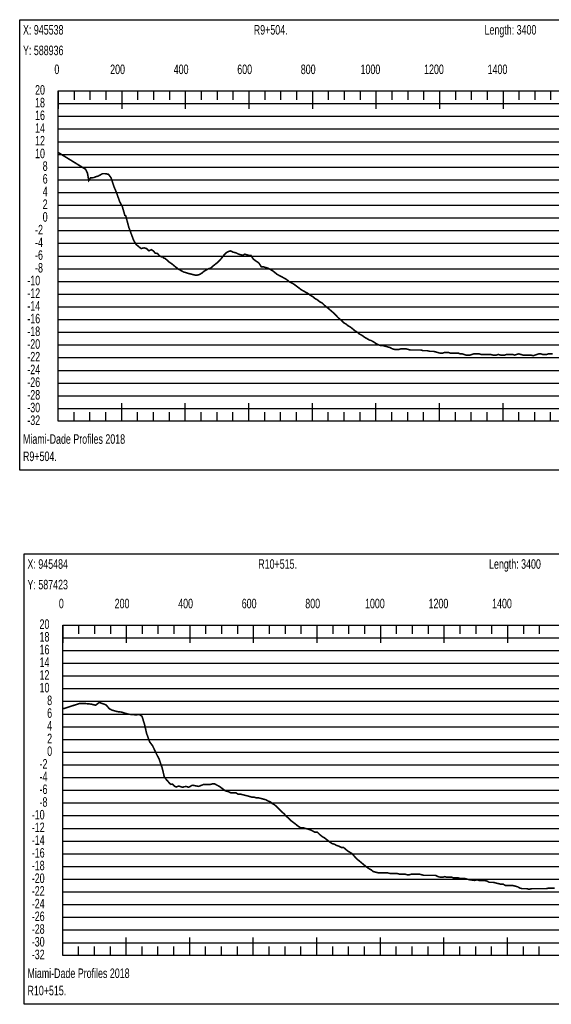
# Model space of a CAD drawing. Header units: inches. Extents: x 471865 to 538526, y 1054316 to 1102451.
# Tile 48 of 131: x 471953 to 473626, y 1085612 to 1088712. Entities that reach past the tile are written whole.
import ezdxf

# ---------------------------------------------------------------- set-up
doc = ezdxf.new("R2010")
doc.units = ezdxf.units.IN
doc.header["$MEASUREMENT"] = 0
for name, color, linetype in [('LABELS', 7, 'Continuous'), ('X_Gr1', 7, 'Continuous'), ('XSECTION', 7, 'Continuous')]:
    doc.layers.add(name, color=color, linetype=linetype)
doc.styles.get("Standard").update_dxf_attribs({"font": 'arial.ttf'})

msp = doc.modelspace()

# ---------------------------------------------------------------- linework, layer by layer
at = {"layer": 'X_Gr1', "color": 6, "linetype": 'Continuous', "lineweight": 18, "true_color": 0xff00ff, "transparency": 33554687, "const_width": 5}
for points in [[(472073.7, 1088293.5), (472073.7, 1088293.5), (472160.1, 1088240.5), (472165.8, 1088228.3), (472169.9, 1088205.2), (472175.6, 1088213.8), (472185.3, 1088214.2), (472190.7, 1088216.6), (472200.2, 1088219.5), (472207, 1088223.3), (472213.4, 1088226.8), (472222.4, 1088226.7), (472231.9, 1088224.8), (472240.2, 1088213.6), (472249.1, 1088186.5), (472257.5, 1088166), (472267.5, 1088138.1), (472275.8, 1088122.6), (472283.4, 1088095.3), (472286.2, 1088094.4), (472296.1, 1088057.3), (472304.8, 1088034), (472311.3, 1088016.5), (472319.1, 1088003.8), (472327.5, 1087996.7), (472334.6, 1087991.1), (472344.4, 1087993.2), (472351.7, 1087991), (472359.3, 1087983.9), (472367.1, 1087987.5), (472373.3, 1087983.5), (472379, 1087976.6), (472386.1, 1087975.5), (472392.4, 1087968.3), (472399, 1087965), (472402.9, 1087965.5), (472405.3, 1087961.7), (472410.5, 1087959.5), (472417.6, 1087953.5), (472424.1, 1087947.5), (472430.7, 1087943.5), (472437.8, 1087937.5), (472445.2, 1087931.5), (472453.1, 1087925.5), (472460.7, 1087921.5), (472467.9, 1087917.5), (472474.3, 1087915.5), (472480.7, 1087913.5), (472488.1, 1087911.5), (472496.2, 1087909.5), (472504.5, 1087907.5), (472512.2, 1087907.5), (472519, 1087909.5), (472525.7, 1087913.5), (472532.6, 1087919.5), (472539.7, 1087923.5), (472546.8, 1087927.5), (472553.6, 1087929.5), (472560.5, 1087935.5), (472568, 1087941.5), (472575.9, 1087947.5), (472583.5, 1087955.5), (472590.2, 1087963.5), (472596.2, 1087971.5), (472602, 1087977.5), (472608.7, 1087981.5), (472616.4, 1087983.5), (472624.8, 1087979.5), (472633.4, 1087977.5), (472641.2, 1087973.5), (472648.4, 1087971.5), (472654.9, 1087969.5), (472660.9, 1087973.5), (472667.1, 1087971.5), (472673.4, 1087969.5), (472680.4, 1087969.5), (472688.1, 1087957.5), (472696.6, 1087951.5), (472705.3, 1087945.5), (472712.9, 1087933.5), (472719.6, 1087933.5), (472726.1, 1087931.5), (472733, 1087929.5), (472740.5, 1087925.5), (472748, 1087921.5), (472755.7, 1087915.5), (472763.2, 1087909.5), (472770.7, 1087905.5), (472778.3, 1087901.5), (472785.6, 1087897.5), (472792.6, 1087893.5), (472799.5, 1087887.5), (472806.8, 1087883.5), (472814.6, 1087879.5), (472822.6, 1087873.5), (472830.6, 1087867.5), (472838.4, 1087861.5), (472845.6, 1087857.5), (472852.7, 1087853.5), (472860.1, 1087849.5), (472867.8, 1087843.5), (472875.1, 1087839.5), (472882.2, 1087833.5), (472889.4, 1087829.5), (472896.9, 1087823.5), (472904.7, 1087819.5), (472912.6, 1087811.5), (472920.2, 1087805.5), (472927.5, 1087799.5), (472934.4, 1087793.5), (472941.5, 1087787.5), (472949, 1087779.5), (472956.8, 1087771.5), (472964.7, 1087765.5), (472972.1, 1087757.5), (472979.4, 1087753.5), (472986.7, 1087747.5), (472993.9, 1087743.5), (473001.3, 1087737.5), (473008.5, 1087731.5), (473015.5, 1087727.5), (473022.5, 1087721.5), (473030.3, 1087717.5), (473038.3, 1087711.5), (473045.6, 1087707.5), (473051.9, 1087703.5), (473058.4, 1087701.5), (473065.9, 1087697.5), (473074.4, 1087691.5), (473082.4, 1087687.5), (473089.4, 1087685.5), (473096, 1087685.5), (473103, 1087683.5), (473110.4, 1087681.5), (473117.6, 1087679.5), (473124.8, 1087675.5), (473132, 1087673.5), (473139.3, 1087673.5), (473146.5, 1087673.5), (473153.3, 1087675.5), (473160.2, 1087675.5), (473167.4, 1087675.5), (473174.9, 1087673.5), (473182.1, 1087671.5), (473188.7, 1087671.5), (473195.3, 1087671.5), (473202.1, 1087671.5), (473208.7, 1087671.5), (473215.3, 1087671.5), (473222, 1087669.5), (473228.8, 1087669.5), (473235.7, 1087669.5), (473242.4, 1087667.5), (473248.9, 1087667.5), (473255.1, 1087667.5), (473261.9, 1087665.5), (473269.2, 1087663.5), (473276.2, 1087661.5), (473282.6, 1087661.5), (473288.7, 1087663.5), (473295.3, 1087663.5), (473302.3, 1087663.5), (473308.9, 1087661.5), (473315, 1087661.5), (473321, 1087661.5), (473327.3, 1087661.5), (473333.5, 1087661.5), (473339.4, 1087659.5), (473345.4, 1087659.5), (473351.6, 1087657.5), (473357.7, 1087655.5), (473363.7, 1087655.5), (473369.5, 1087655.5), (473375.5, 1087657.5), (473381.4, 1087659.5), (473387.1, 1087659.5), (473392.6, 1087659.5), (473398.4, 1087659.5), (473404.9, 1087657.5), (473411.1, 1087657.5), (473416.7, 1087657.5), (473422.1, 1087657.5), (473428.3, 1087657.5), (473435.4, 1087657.5), (473442, 1087655.5), (473447.5, 1087655.5), (473452.7, 1087655.5), (473459.2, 1087657.5), (473466.8, 1087655.5), (473473.7, 1087655.5), (473479.4, 1087655.5), (473484.8, 1087657.5), (473491.2, 1087657.5), (473498.3, 1087657.5), (473504.8, 1087657.5), (473510.6, 1087655.5), (473516.5, 1087657.5), (473523.1, 1087659.5), (473530.2, 1087657.5), (473536.8, 1087655.5), (473542.7, 1087655.5), (473548.4, 1087655.5), (473554.8, 1087655.5), (473561.9, 1087655.5), (473568.6, 1087653.5), (473574.6, 1087655.5), (473580.1, 1087657.5), (473586, 1087659.5), (473592.8, 1087659.5), (473599.5, 1087657.5), (473605.4, 1087657.5), (473611.1, 1087657.5), (473617, 1087659.5), (473623.4, 1087659.5), (473629.5, 1087659.5)], [(472087.9, 1086541.6), (472087.9, 1086541.6), (472140, 1086558.4), (472145.4, 1086558.6), (472155.5, 1086558.6), (472169.8, 1086557.7), (472180.1, 1086556.1), (472191.5, 1086553.2), (472202.9, 1086562), (472212.6, 1086558.6), (472224, 1086554.4), (472234.9, 1086542.1), (472242.2, 1086538), (472258.8, 1086533.5), (472262.9, 1086532.7), (472273.8, 1086531.5), (472284.3, 1086527.9), (472295.7, 1086524.8), (472309.8, 1086523.8), (472319.2, 1086522.8), (472328.6, 1086524.6), (472337.3, 1086518.6), (472344.8, 1086495.4), (472351.9, 1086464.6), (472361.4, 1086437.9), (472370.8, 1086425.6), (472382, 1086402), (472391.6, 1086382.9), (472401.1, 1086355.3), (472407.6, 1086327.8), (472412.6, 1086320.9), (472418.4, 1086314.3), (472423.4, 1086308.3), (472428.4, 1086304), (472433.6, 1086304.8), (472439.6, 1086298.5), (472445.1, 1086295.7), (472452.6, 1086298.7), (472457.2, 1086297.6), (472461.9, 1086295.7), (472465.6, 1086294.8), (472470.1, 1086296.7), (472474.8, 1086297.1), (472479, 1086296.9), (472483.6, 1086294.9), (472488.7, 1086297), (472493.4, 1086300.3), (472497.5, 1086301.3), (472502.3, 1086300.3), (472507.1, 1086299.3), (472511.9, 1086298.3), (472515.4, 1086297.6), (472516.8, 1086298.1), (472521.9, 1086300.1), (472527.1, 1086302.1), (472531, 1086303.6), (472532.3, 1086303.6), (472537.5, 1086303.6), (472542.7, 1086303.6), (472547.9, 1086303.6), (472552.1, 1086303.6), (472553.1, 1086303.9), (472558.3, 1086305.5), (472558.7, 1086305.6), (472563.5, 1086305.6), (472565.8, 1086305.6), (472568.7, 1086304.1), (472573.9, 1086301.4), (472579.1, 1086298.6), (472581, 1086297.6), (472584.3, 1086295.2), (472589.5, 1086291.4), (472594.7, 1086287.5), (472599.9, 1086283.7), (472600, 1086283.6), (472607.8, 1086281.6), (472616.8, 1086277.6), (472625.3, 1086277.6), (472632.6, 1086277.6), (472639.2, 1086273.6), (472646.2, 1086273.6), (472654, 1086271.6), (472661.9, 1086269.6), (472669.9, 1086267.6), (472677.4, 1086265.6), (472684.4, 1086263.6), (472691.1, 1086263.6), (472697.5, 1086261.6), (472704.5, 1086261.6), (472712.2, 1086259.6), (472719.9, 1086257.6), (472727.2, 1086255.6), (472734, 1086251.6), (472740.8, 1086249.6), (472747.6, 1086243.6), (472754.7, 1086239.6), (472761.9, 1086233.6), (472769.5, 1086225.6), (472777.3, 1086217.6), (472784.6, 1086211.6), (472791.3, 1086203.6), (472798.6, 1086197.6), (472806.5, 1086189.6), (472814.6, 1086183.6), (472822.5, 1086177.6), (472829.7, 1086171.6), (472836.7, 1086167.6), (472843.8, 1086167.6), (472851, 1086165.6), (472858.2, 1086163.6), (472865.7, 1086161.6), (472873.8, 1086157.6), (472881.7, 1086153.6), (472889.4, 1086153.6), (472897.2, 1086145.6), (472904.8, 1086139.6), (472911.8, 1086135.6), (472927.1, 1086123.6), (472935.7, 1086117.6), (472943.3, 1086115.6), (472950, 1086111.6), (472957, 1086109.6), (472964.5, 1086105.6), (472971.6, 1086105.6), (472978.5, 1086099.6), (472985.9, 1086093.6), (472992.9, 1086089.6), (472999.3, 1086085.6), (473005.9, 1086077.6), (473013.1, 1086069.6), (473020.7, 1086063.6), (473027.8, 1086057.6), (473034.9, 1086051.6), (473042.4, 1086045.6), (473050, 1086039.6), (473057.7, 1086035.6), (473065.4, 1086029.6), (473073.4, 1086027.6), (473081.1, 1086025.6), (473088.2, 1086025.6), (473095.2, 1086025.6), (473102.3, 1086025.6), (473110, 1086025.6), (473118, 1086023.6), (473132.8, 1086023.6), (473139.7, 1086023.6), (473147.5, 1086021.6), (473155.9, 1086021.6), (473164.1, 1086021.6), (473171.8, 1086019.6), (473179, 1086019.6), (473186.5, 1086021.6), (473194.5, 1086021.6), (473202.5, 1086021.6), (473210.1, 1086021.6), (473217.4, 1086019.6), (473224.8, 1086017.6), (473231.9, 1086017.6), (473239.3, 1086017.6), (473247.1, 1086017.6), (473254.4, 1086017.6), (473261.6, 1086017.6), (473269.2, 1086013.6), (473276.9, 1086011.6), (473283.9, 1086011.6), (473290.5, 1086013.6), (473297.4, 1086011.6), (473305, 1086011.6), (473312.3, 1086011.6), (473319.2, 1086009.6), (473326.1, 1086009.6), (473333.1, 1086009.6), (473340, 1086007.6), (473346.9, 1086007.6), (473353.6, 1086007.6), (473361, 1086005.6), (473369.3, 1086003.6), (473384.9, 1086001.6), (473391.4, 1086003.6), (473398.5, 1086001.6), (473406.8, 1086001.6), (473415.3, 1086001.6), (473423.2, 1085999.6), (473430.5, 1085995.6), (473436.9, 1085995.6), (473443.3, 1085995.6), (473450.8, 1085993.6), (473459.2, 1085991.6), (473467.5, 1085989.6), (473474.6, 1085989.6), (473481.4, 1085985.6), (473488.6, 1085985.6), (473496.1, 1085985.6), (473504.2, 1085985.6), (473512.2, 1085983.6), (473519.7, 1085981.6), (473526.8, 1085977.6), (473533.9, 1085975.6), (473541.2, 1085975.6), (473548.7, 1085975.6), (473556.2, 1085973.6), (473563.7, 1085975.6), (473571.4, 1085975.6), (473579.2, 1085975.6), (473587, 1085975.6), (473595.1, 1085975.6), (473603.1, 1085975.6), (473610.2, 1085975.6), (473616.9, 1085977.6), (473624.2, 1085977.6), (473636.5, 1085977.6)]]:
    msp.add_lwpolyline(points, dxfattribs=at)
at = {"layer": 'XSECTION', "color": 18, "linetype": 'Continuous', "true_color": 0x000000}
for points in [[(471952.5, 1088711.5), (475594.9, 1088711.5), (475594.9, 1087293.5), (471952.5, 1087293.5), (471952.5, 1088711.5)], [(472073.7, 1088487.5), (475473.7, 1088487.5), (475473.7, 1087447.5), (472073.7, 1087447.5), (472073.7, 1088487.5)], [(472073.7, 1088487.5), (472073.7, 1088431.1)], [(472073.7, 1088487.5), (472073.7, 1088431.1)], [(472073.7, 1088487.5), (472073.7, 1088459.5)], [(472073.7, 1088487.5), (472073.7, 1088459.5)], [(472123.7, 1088487.5), (472123.7, 1088459.5)], [(472173.7, 1088487.5), (472173.7, 1088459.5)], [(472223.7, 1088487.5), (472223.7, 1088459.5)], [(472273.7, 1088487.5), (472273.7, 1088431.1)], [(472273.7, 1088487.5), (472273.7, 1088459.5)], [(472323.7, 1088487.5), (472323.7, 1088459.5)], [(472373.7, 1088487.5), (472373.7, 1088459.5)], [(472423.7, 1088487.5), (472423.7, 1088459.5)], [(472473.7, 1088487.5), (472473.7, 1088431.1)], [(472473.7, 1088487.5), (472473.7, 1088459.5)], [(472523.7, 1088487.5), (472523.7, 1088459.5)], [(472573.7, 1088487.5), (472573.7, 1088459.5)], [(472623.7, 1088487.5), (472623.7, 1088459.5)], [(472673.7, 1088487.5), (472673.7, 1088431.1)], [(472673.7, 1088487.5), (472673.7, 1088459.5)], [(472723.7, 1088487.5), (472723.7, 1088459.5)], [(472773.7, 1088487.5), (472773.7, 1088459.5)], [(472823.7, 1088487.5), (472823.7, 1088459.5)], [(472873.7, 1088487.5), (472873.7, 1088431.1)], [(472873.7, 1088487.5), (472873.7, 1088459.5)], [(472923.7, 1088487.5), (472923.7, 1088459.5)], [(472973.7, 1088487.5), (472973.7, 1088459.5)], [(473023.7, 1088487.5), (473023.7, 1088459.5)], [(473073.7, 1088487.5), (473073.7, 1088431.1)], [(473073.7, 1088487.5), (473073.7, 1088459.5)], [(473123.7, 1088487.5), (473123.7, 1088459.5)], [(473173.7, 1088487.5), (473173.7, 1088459.5)], [(473223.7, 1088487.5), (473223.7, 1088459.5)], [(473273.7, 1088487.5), (473273.7, 1088431.1)], [(473273.7, 1088487.5), (473273.7, 1088459.5)], [(473323.7, 1088487.5), (473323.7, 1088459.5)], [(473373.7, 1088487.5), (473373.7, 1088459.5)], [(473423.7, 1088487.5), (473423.7, 1088459.5)], [(473473.7, 1088487.5), (473473.7, 1088431.1)], [(473473.7, 1088487.5), (473473.7, 1088459.5)], [(473523.7, 1088487.5), (473523.7, 1088459.5)], [(473573.7, 1088487.5), (473573.7, 1088459.5)], [(473623.7, 1088487.5), (473623.7, 1088459.5)], [(472073.7, 1088247.5), (472101.7, 1088247.5)], [(472073.7, 1088047.5), (472101.7, 1088047.5)], [(472073.7, 1087847.5), (472101.7, 1087847.5)], [(472073.7, 1087647.5), (472101.7, 1087647.5)], [(472073.7, 1087447.5), (472073.7, 1087503.9)], [(472073.7, 1087447.5), (472073.7, 1087503.9)], [(472273.7, 1087447.5), (472273.7, 1087503.9)], [(472473.7, 1087447.5), (472473.7, 1087503.9)], [(472673.7, 1087447.5), (472673.7, 1087503.9)], [(472873.7, 1087447.5), (472873.7, 1087503.9)], [(473073.7, 1087447.5), (473073.7, 1087503.9)], [(473273.7, 1087447.5), (473273.7, 1087503.9)], [(473473.7, 1087447.5), (473473.7, 1087503.9)], [(472073.7, 1087447.5), (472073.7, 1087475.5)], [(472073.7, 1087447.5), (472073.7, 1087475.5)], [(472123.7, 1087447.5), (472123.7, 1087475.5)], [(472173.7, 1087447.5), (472173.7, 1087475.5)], [(472223.7, 1087447.5), (472223.7, 1087475.5)], [(472273.7, 1087447.5), (472273.7, 1087475.5)], [(472323.7, 1087447.5), (472323.7, 1087475.5)], [(472373.7, 1087447.5), (472373.7, 1087475.5)], [(472423.7, 1087447.5), (472423.7, 1087475.5)], [(472473.7, 1087447.5), (472473.7, 1087475.5)], [(472523.7, 1087447.5), (472523.7, 1087475.5)], [(472573.7, 1087447.5), (472573.7, 1087475.5)], [(472623.7, 1087447.5), (472623.7, 1087475.5)], [(472673.7, 1087447.5), (472673.7, 1087475.5)], [(472723.7, 1087447.5), (472723.7, 1087475.5)], [(472773.7, 1087447.5), (472773.7, 1087475.5)], [(472823.7, 1087447.5), (472823.7, 1087475.5)], [(472873.7, 1087447.5), (472873.7, 1087475.5)], [(472923.7, 1087447.5), (472923.7, 1087475.5)], [(472973.7, 1087447.5), (472973.7, 1087475.5)], [(473023.7, 1087447.5), (473023.7, 1087475.5)], [(473073.7, 1087447.5), (473073.7, 1087475.5)], [(473123.7, 1087447.5), (473123.7, 1087475.5)], [(473173.7, 1087447.5), (473173.7, 1087475.5)], [(473223.7, 1087447.5), (473223.7, 1087475.5)], [(473273.7, 1087447.5), (473273.7, 1087475.5)], [(473323.7, 1087447.5), (473323.7, 1087475.5)], [(473373.7, 1087447.5), (473373.7, 1087475.5)], [(473423.7, 1087447.5), (473423.7, 1087475.5)], [(473473.7, 1087447.5), (473473.7, 1087475.5)], [(473523.7, 1087447.5), (473523.7, 1087475.5)], [(473573.7, 1087447.5), (473573.7, 1087475.5)], [(473623.7, 1087447.5), (473623.7, 1087475.5)], [(471966.6, 1087029.6), (475609, 1087029.6), (475609, 1085611.6), (471966.6, 1085611.6), (471966.6, 1087029.6)], [(472087.8, 1086805.6), (475487.8, 1086805.6), (475487.8, 1085765.6), (472087.8, 1085765.6), (472087.8, 1086805.6)], [(472087.8, 1086805.6), (472087.8, 1086749.2)], [(472087.8, 1086805.6), (472087.8, 1086749.2)], [(472087.8, 1086805.6), (472087.8, 1086777.6)], [(472087.8, 1086805.6), (472087.8, 1086777.6)], [(472137.8, 1086805.6), (472137.8, 1086777.6)], [(472187.8, 1086805.6), (472187.8, 1086777.6)], [(472237.8, 1086805.6), (472237.8, 1086777.6)], [(472287.8, 1086805.6), (472287.8, 1086749.2)], [(472287.8, 1086805.6), (472287.8, 1086777.6)], [(472337.8, 1086805.6), (472337.8, 1086777.6)], [(472387.8, 1086805.6), (472387.8, 1086777.6)], [(472437.8, 1086805.6), (472437.8, 1086777.6)], [(472487.8, 1086805.6), (472487.8, 1086749.2)], [(472487.8, 1086805.6), (472487.8, 1086777.6)], [(472537.8, 1086805.6), (472537.8, 1086777.6)], [(472587.8, 1086805.6), (472587.8, 1086777.6)], [(472637.8, 1086805.6), (472637.8, 1086777.6)], [(472687.8, 1086805.6), (472687.8, 1086749.2)], [(472687.8, 1086805.6), (472687.8, 1086777.6)], [(472737.8, 1086805.6), (472737.8, 1086777.6)], [(472787.8, 1086805.6), (472787.8, 1086777.6)], [(472837.8, 1086805.6), (472837.8, 1086777.6)], [(472887.8, 1086805.6), (472887.8, 1086749.2)], [(472887.8, 1086805.6), (472887.8, 1086777.6)], [(472937.8, 1086805.6), (472937.8, 1086777.6)], [(472987.8, 1086805.6), (472987.8, 1086777.6)], [(473037.8, 1086805.6), (473037.8, 1086777.6)], [(473087.8, 1086805.6), (473087.8, 1086749.2)], [(473087.8, 1086805.6), (473087.8, 1086777.6)], [(473137.8, 1086805.6), (473137.8, 1086777.6)], [(473187.8, 1086805.6), (473187.8, 1086777.6)], [(473237.8, 1086805.6), (473237.8, 1086777.6)], [(473287.8, 1086805.6), (473287.8, 1086749.2)], [(473287.8, 1086805.6), (473287.8, 1086777.6)], [(473337.8, 1086805.6), (473337.8, 1086777.6)], [(473387.8, 1086805.6), (473387.8, 1086777.6)], [(473437.8, 1086805.6), (473437.8, 1086777.6)], [(473487.8, 1086805.6), (473487.8, 1086749.2)], [(473487.8, 1086805.6), (473487.8, 1086777.6)], [(473537.8, 1086805.6), (473537.8, 1086777.6)], [(473587.8, 1086805.6), (473587.8, 1086777.6)], [(472087.8, 1086565.6), (472115.8, 1086565.6)], [(472087.8, 1086365.6), (472115.8, 1086365.6)], [(472087.8, 1086165.6), (472115.8, 1086165.6)], [(472087.8, 1085965.6), (472115.8, 1085965.6)], [(472087.8, 1085765.6), (472087.8, 1085822)], [(472087.8, 1085765.6), (472087.8, 1085822)], [(472287.8, 1085765.6), (472287.8, 1085822)], [(472487.8, 1085765.6), (472487.8, 1085822)], [(472687.8, 1085765.6), (472687.8, 1085822)], [(472887.8, 1085765.6), (472887.8, 1085822)], [(473087.8, 1085765.6), (473087.8, 1085822)], [(473287.8, 1085765.6), (473287.8, 1085822)], [(473487.8, 1085765.6), (473487.8, 1085822)], [(472087.8, 1085765.6), (472087.8, 1085793.6)], [(472087.8, 1085765.6), (472087.8, 1085793.6)], [(472137.8, 1085765.6), (472137.8, 1085793.6)], [(472187.8, 1085765.6), (472187.8, 1085793.6)], [(472237.8, 1085765.6), (472237.8, 1085793.6)], [(472287.8, 1085765.6), (472287.8, 1085793.6)], [(472337.8, 1085765.6), (472337.8, 1085793.6)], [(472387.8, 1085765.6), (472387.8, 1085793.6)], [(472437.8, 1085765.6), (472437.8, 1085793.6)], [(472487.8, 1085765.6), (472487.8, 1085793.6)], [(472537.8, 1085765.6), (472537.8, 1085793.6)], [(472587.8, 1085765.6), (472587.8, 1085793.6)], [(472637.8, 1085765.6), (472637.8, 1085793.6)], [(472687.8, 1085765.6), (472687.8, 1085793.6)], [(472737.8, 1085765.6), (472737.8, 1085793.6)], [(472787.8, 1085765.6), (472787.8, 1085793.6)], [(472837.8, 1085765.6), (472837.8, 1085793.6)], [(472887.8, 1085765.6), (472887.8, 1085793.6)], [(472937.8, 1085765.6), (472937.8, 1085793.6)], [(472987.8, 1085765.6), (472987.8, 1085793.6)], [(473037.8, 1085765.6), (473037.8, 1085793.6)], [(473087.8, 1085765.6), (473087.8, 1085793.6)], [(473137.8, 1085765.6), (473137.8, 1085793.6)], [(473187.8, 1085765.6), (473187.8, 1085793.6)], [(473237.8, 1085765.6), (473237.8, 1085793.6)], [(473287.8, 1085765.6), (473287.8, 1085793.6)], [(473337.8, 1085765.6), (473337.8, 1085793.6)], [(473387.8, 1085765.6), (473387.8, 1085793.6)], [(473437.8, 1085765.6), (473437.8, 1085793.6)], [(473487.8, 1085765.6), (473487.8, 1085793.6)], [(473537.8, 1085765.6), (473537.8, 1085793.6)], [(473587.8, 1085765.6), (473587.8, 1085793.6)]]:
    msp.add_lwpolyline(points, dxfattribs=at)
at = {"layer": 'XSECTION', "color": 18, "true_color": 0x000000}
for points in [[(472073.7, 1088447.5), (475473.7, 1088447.5)], [(472073.7, 1088407.5), (475473.7, 1088407.5)], [(472073.7, 1088367.5), (475473.7, 1088367.5)], [(472073.7, 1088327.5), (475473.7, 1088327.5)], [(472073.7, 1088287.5), (475473.7, 1088287.5)], [(472073.7, 1088247.5), (475473.7, 1088247.5)], [(472073.7, 1088207.5), (475473.7, 1088207.5)], [(472073.7, 1088167.5), (475473.7, 1088167.5)], [(472073.7, 1088127.5), (475473.7, 1088127.5)], [(472073.7, 1088087.5), (475473.7, 1088087.5)], [(472073.7, 1088047.5), (475473.7, 1088047.5)], [(472073.7, 1088007.5), (475473.7, 1088007.5)], [(472073.7, 1087967.5), (475473.7, 1087967.5)], [(472073.7, 1087927.5), (475473.7, 1087927.5)], [(472073.7, 1087887.5), (475473.7, 1087887.5)], [(472073.7, 1087847.5), (475473.7, 1087847.5)], [(472073.7, 1087807.5), (475473.7, 1087807.5)], [(472073.7, 1087767.5), (475473.7, 1087767.5)], [(472073.7, 1087727.5), (475473.7, 1087727.5)], [(472073.7, 1087687.5), (475473.7, 1087687.5)], [(472073.7, 1087647.5), (475473.7, 1087647.5)], [(472073.7, 1087607.5), (475473.7, 1087607.5)], [(472073.7, 1087567.5), (475473.7, 1087567.5)], [(472073.7, 1087527.5), (475473.7, 1087527.5)], [(472073.7, 1087487.5), (475473.7, 1087487.5)], [(472087.8, 1086765.6), (475487.8, 1086765.6)], [(472087.8, 1086725.6), (475487.8, 1086725.6)], [(472087.8, 1086685.6), (475487.8, 1086685.6)], [(472087.8, 1086645.6), (475487.8, 1086645.6)], [(472087.8, 1086605.6), (475487.8, 1086605.6)], [(472087.8, 1086565.6), (475487.8, 1086565.6)], [(472087.8, 1086525.6), (475487.8, 1086525.6)], [(472087.8, 1086485.6), (475487.8, 1086485.6)], [(472087.8, 1086445.6), (475487.8, 1086445.6)], [(472087.8, 1086405.6), (475487.8, 1086405.6)], [(472087.8, 1086365.6), (475487.8, 1086365.6)], [(472087.8, 1086325.6), (475487.8, 1086325.6)], [(472087.8, 1086285.6), (475487.8, 1086285.6)], [(472087.8, 1086245.6), (475487.8, 1086245.6)], [(472087.8, 1086205.6), (475487.8, 1086205.6)], [(472087.8, 1086165.6), (475487.8, 1086165.6)], [(472087.8, 1086125.6), (475487.8, 1086125.6)], [(472087.8, 1086085.6), (475487.8, 1086085.6)], [(472087.8, 1086045.6), (475487.8, 1086045.6)], [(472087.8, 1086005.6), (475487.8, 1086005.6)], [(472087.8, 1085965.6), (475487.8, 1085965.6)], [(472087.8, 1085925.6), (475487.8, 1085925.6)], [(472087.8, 1085885.6), (475487.8, 1085885.6)], [(472087.8, 1085845.6), (475487.8, 1085845.6)], [(472087.8, 1085805.6), (475487.8, 1085805.6)]]:
    msp.add_lwpolyline(points, dxfattribs=at)

# ---------------------------------------------------------------- texts
at = {"layer": 'LABELS', "color": 18, "true_color": 0x000000, "width": 0.666667}
for s, p in [('X: 945538', (471962.9, 1088664.7)), ('R9+504.', (472689.3, 1088664.7)), ('Length: 3400', (473415.7, 1088664.7)), ('Y: 588936', (471962.9, 1088599.9)), ('0', (472061.7, 1088540.3)), ('0', (472061.7, 1088540.3)), ('200', (472237.3, 1088540.3)), ('400', (472437.3, 1088540.3)), ('600', (472637.3, 1088540.3)), ('800', (472837.3, 1088540.3)), ('1000', (473025.3, 1088540.3)), ('1200', (473225.3, 1088540.3)), ('1400', (473425.3, 1088540.3)), ('20', (472000.9, 1088475.5)), ('18', (472000.9, 1088435.5)), ('16', (472000.9, 1088395.5)), ('14', (472000.9, 1088355.5)), ('12', (472000.9, 1088315.5)), ('10', (472000.9, 1088275.5)), ('8', (472024.9, 1088235.5)), ('6', (472024.9, 1088195.5)), ('4', (472024.9, 1088155.5)), ('2', (472024.9, 1088115.5)), ('0', (472024.9, 1088075.5)), ('-2', (472000.9, 1088035.5)), ('-4', (472000.9, 1087995.5)), ('-6', (472000.9, 1087955.5)), ('-8', (472000.9, 1087915.5)), ('-10', (471976.5, 1087875.5)), ('-12', (471976.5, 1087835.5)), ('-14', (471976.5, 1087795.5)), ('-16', (471976.5, 1087755.5)), ('-18', (471976.5, 1087715.5)), ('-20', (471976.5, 1087675.5)), ('-22', (471976.5, 1087635.5)), ('-24', (471976.5, 1087595.5)), ('-26', (471976.5, 1087555.5)), ('-28', (471976.5, 1087515.5)), ('-30', (471976.5, 1087475.5)), ('-32', (471976.5, 1087435.5)), ('Miami-Dade Profiles 2018', (471962.9, 1087376.3)), ('R9+504.', (471962.9, 1087321.9)), ('X: 945484', (471977, 1086982.8)), ('R10+515.', (472703.4, 1086982.8)), ('Length: 3400', (473429.8, 1086982.8)), ('Y: 587423', (471977, 1086918)), ('0', (472075.8, 1086858.4)), ('0', (472075.8, 1086858.4)), ('200', (472251.4, 1086858.4)), ('400', (472451.4, 1086858.4)), ('600', (472651.4, 1086858.4)), ('800', (472851.4, 1086858.4)), ('1000', (473039.4, 1086858.4)), ('1200', (473239.4, 1086858.4)), ('1400', (473439.4, 1086858.4)), ('20', (472015, 1086793.6)), ('18', (472015, 1086753.6)), ('16', (472015, 1086713.6)), ('14', (472015, 1086673.6)), ('12', (472015, 1086633.6)), ('10', (472015, 1086593.6)), ('8', (472039, 1086553.6)), ('6', (472039, 1086513.6)), ('4', (472039, 1086473.6)), ('2', (472039, 1086433.6)), ('0', (472039, 1086393.6)), ('-2', (472015, 1086353.6)), ('-4', (472015, 1086313.6)), ('-6', (472015, 1086273.6)), ('-8', (472015, 1086233.6)), ('-10', (471990.6, 1086193.6)), ('-12', (471990.6, 1086153.6)), ('-14', (471990.6, 1086113.6)), ('-16', (471990.6, 1086073.6)), ('-18', (471990.6, 1086033.6)), ('-20', (471990.6, 1085993.6)), ('-22', (471990.6, 1085953.6)), ('-24', (471990.6, 1085913.6)), ('-26', (471990.6, 1085873.6)), ('-28', (471990.6, 1085833.6)), ('-30', (471990.6, 1085793.6)), ('-32', (471990.6, 1085753.6)), ('Miami-Dade Profiles 2018', (471977, 1085694.4)), ('R10+515.', (471977, 1085640))]:
    msp.add_text(s, height=30, dxfattribs=at).set_placement(p)

doc.saveas('drawing.dxf')
